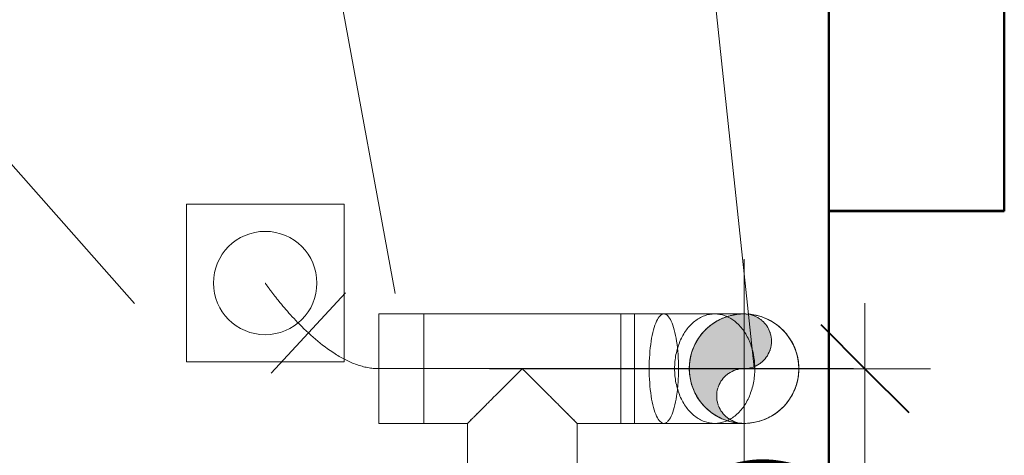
# Model space of a CAD drawing. Header units: millimetres. Extents: x 24644 to 52152, y 2709 to 38988.
# Tile 36 of 93: x 32740 to 33863, y 37229 to 37726. Entities that reach past the tile are written whole.
import ezdxf

# ---------------------------------------------------------------- set-up
doc = ezdxf.new("R2010")
doc.units = ezdxf.units.MM
doc.linetypes.add('ADSK_Осевая', pattern=[700, 500, -100, 0, -100])
doc.linetypes.add('ADSK_Скрыто', pattern=[300, 150, -150])
for name, color, linetype, lineweight in [('A-____-____-DIMS', 211, 'Continuous', 9), ('A-____-____-DIMS-50', 211, 'Continuous', 9), ('A-COLS-____-MCUT', 52, 'Continuous', 50), ('A-COLS-____-OTLN', 52, 'Continuous', 20), ('A-DETL-____-HDLN', 90, 'ADSK_Скрыто', 9), ('A-WALL-____-MCUT', 113, 'Continuous', 50), ('A-WALL-____-OTLN', 113, 'Continuous', 20), ('M-EQPM-___-IDEN', 50, 'Continuous', 20), ('M-EQPM-____-OTLN', 50, 'Continuous', 20), ('M-HVAC-DUCT-CNTR', 70, 'ADSK_Осевая', 20), ('M-HVAC-DUCT-IDEN', 70, 'Continuous', 20), ('M-HVAC-DUCT-OTLN', 70, 'Continuous', 20)]:
    doc.layers.add(name, color=color, linetype=linetype, lineweight=lineweight)
doc.styles.add('GOST Common', font='GOST_Common.ttf', dxfattribs={"width": 0.9, "height": 125})
doc.dimstyles.new('ADSK_Основной_2_5_мм', dxfattribs={"dimscale": 304.8, "dimtxt": 0.412449, "dimasz": 0.328084, "dimexe": 0.246063, "dimexo": 0.000807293, "dimgap": 0.049213, "dimtad": 1, "dimdec": 0, "dimlfac": 304.8, "dimdsep": 46, "dimtxsty": 'GOST Common', "dimblk1": 'OBLIQUE', "dimblk2": 'OBLIQUE', "dimsah": 1, "dimcen": 0.09, "dimdle": 0.246063, "dimazin": 2, "dimtfac": 1, "dimtdec": 4, "dimtix": 1, "dimtmove": 0, "dimatfit": 3, "dimfxl": 1, "dimtvp": 1, "dimtolj": 1, "dimtzin": 0, "dimlwd": 20, "dimlwe": 20, "dimarcsym": 2})

# ---------------------------------------------------------------- blocks, each defined once
blk = doc.blocks.new('Прямая форма - V line-608913-В_Этаж 01_Вентиляция')
at = {"layer": 'A-COLS-____-MCUT', "color": 253}
for p, q in [((100, 150), (-100, 150)), ((-100, 150), (-100, -150)), ((100, -150), (100, 150)), ((-100, -150), (100, -150))]:
    blk.add_line(p, q, dxfattribs=at)
blk = doc.blocks.new('Прямая форма - CRE - 001-608914-В_Этаж 01_Вентиляция')
blk.add_blockref('Прямая форма - V line-608913-В_Этаж 01_Вентиляция', (0, 0))
blk = doc.blocks.new('Прямая форма - V line-609756-В_Этаж 01_Вентиляция')
at = {"layer": 'A-WALL-____-MCUT', "color": 253}
for p, q in [((1079.9, 0), (1079.9, -200)), ((1079.9, -200), (1659.9, -200))]:
    blk.add_line(p, q, dxfattribs=at)
blk = doc.blocks.new('Прямая форма - SW - 004-609757-В_Этаж 01_Вентиляция')
blk.add_blockref('Прямая форма - V line-609756-В_Этаж 01_Вентиляция', (0, 0))
blk = doc.blocks.new('V line_ifc_RVT-1-В_Этаж 01_Вентиляция')
at = {"layer": 'A-COLS-____-OTLN', "color": 9, "lineweight": 20, "rotation": 180}
blk.add_blockref('Прямая форма - CRE - 001-608914-В_Этаж 01_Вентиляция', (33763.2, 37657.6), dxfattribs=at)
at = {"layer": 'A-WALL-____-OTLN', "color": 9, "lineweight": 20, "rotation": 270}
blk.add_blockref('Прямая форма - SW - 004-609757-В_Этаж 01_Вентиляция', (33863.2, 38587.6), dxfattribs=at)
blk = doc.blocks.new('ADSK_Бытовой вентилятор накладной - 200-1569305-В_Этаж 01_Вентиляция')
at = {"layer": 'M-EQPM-____-OTLN', "color": 5}
for p, q in [((33151.1, 36250.1), (32971.1, 36250.1)), ((32971.1, 36250.1), (32971.1, 36070.1)), ((33151.1, 36070.1), (33151.1, 36250.1)), ((32971.1, 36070.1), (33151.1, 36070.1))]:
    blk.add_line(p, q, dxfattribs=at)
for start, end in [(0, 180), (180, 0)]:
    blk.add_arc((33061.1, 36160.1), 59, start, end, dxfattribs=at)
blk = doc.blocks.new('ADSK_Тройник_Круглый - Стандарт-1723218-В_Этаж 01_Вентиляция')
at = {"layer": 'M-HVAC-DUCT-OTLN', "color": 5}
for p, q in [((112.5, 62.5), (-112.5, 62.5)), ((-112.5, 62.5), (-112.5, 0)), ((112.5, 0), (112.5, 62.5)), ((-112.5, 0), (-112.5, -62.5)), ((112.5, -62.5), (112.5, 0)), ((-112.5, -62.5), (-62.5, -62.5)), ((-62.5, -62.5), (-62.5, -112.5)), ((62.5, -62.5), (112.5, -62.5)), ((62.5, -112.5), (62.5, -62.5)), ((-62.5, -112.5), (0, -112.5)), ((0, -112.5), (62.5, -112.5))]:
    blk.add_line(p, q, dxfattribs=at)
at = {"layer": 'M-HVAC-DUCT-OTLN', "color": 151}
for p, q in [((-112.5, 62.5), (-112.5, 0)), ((112.5, 0), (112.5, 62.5)), ((-112.5, 0), (-112.5, -62.5)), ((112.5, -62.5), (112.5, 0)), ((-62.5, -112.5), (0, -112.5)), ((0, -112.5), (62.5, -112.5))]:
    blk.add_line(p, q, dxfattribs=at)
for points, knots in [([(0, 0), (-3.1, -3.1), (-9.4, -9.4), (-18.6, -18.6), (-27.7, -27.7), (-34.9, -34.9), (-40.4, -40.4), (-44.3, -44.3), (-47.4, -47.4), (-49.7, -49.8), (-51.4, -51.4), (-53, -53), (-54.5, -54.5), (-55.9, -56), (-57.2, -57.2), (-58.4, -58.4), (-59.8, -59.8), (-61.8, -61.8), (-62.5, -62.5), (-62.5, -62.5)], [-1, -1, -1, -1, -0.888889, -0.777778, -0.666667, -0.555556, -0.5, -0.444444, -0.388889, -0.361111, -0.333333, -0.305556, -0.277778, -0.25, -0.222222, -0.194444, -0.166667, -0.111111, 0, 0, 0, 0]), ([(62.5, -62.5), (62.5, -62.5), (62.1, -62.1), (60.8, -60.8), (59.5, -59.5), (58.1, -58.1), (56.9, -56.9), (55.6, -55.6), (53.8, -53.8), (51.7, -51.7), (49.7, -49.8), (47.4, -47.4), (44.3, -44.3), (40.4, -40.4), (34.9, -34.9), (27.7, -27.7), (18.6, -18.6), (9.4, -9.4), (3.1, -3.1), (0, 0)], [-1, -1, -1, -1, -0.916667, -0.875, -0.833333, -0.791667, -0.770833, -0.75, -0.708333, -0.666667, -0.638889, -0.611111, -0.555556, -0.5, -0.444444, -0.333333, -0.222222, -0.111111, 0, 0, 0, 0])]:
    blk.add_open_spline(points, degree=3, knots=knots, dxfattribs=at)
at = {"layer": 'M-HVAC-DUCT-OTLN', "color": 5}
for points, knots in [([(-62.5, -62.5), (-62.5, -62.5), (-62.1, -62.1), (-60.8, -60.8), (-59.5, -59.5), (-58.1, -58.1), (-56.9, -56.9), (-55.6, -55.6), (-53.8, -53.8), (-51.7, -51.7), (-49.7, -49.8), (-47.4, -47.4), (-44.3, -44.3), (-40.4, -40.4), (-34.9, -34.9), (-27.7, -27.7), (-18.6, -18.6), (-9.4, -9.4), (-3.1, -3.1), (0, 0)], [-1, -1, -1, -1, -0.916667, -0.875, -0.833333, -0.791667, -0.770833, -0.75, -0.708333, -0.666667, -0.638889, -0.611111, -0.555556, -0.5, -0.444444, -0.333333, -0.222222, -0.111111, 0, 0, 0, 0]), ([(0, 0), (3.1, -3.1), (9.4, -9.4), (18.6, -18.6), (27.7, -27.7), (34.9, -34.9), (40.4, -40.4), (44.3, -44.3), (47.4, -47.4), (49.7, -49.8), (51.4, -51.4), (53, -53), (54.5, -54.5), (55.9, -56), (57.2, -57.2), (58.4, -58.4), (59.8, -59.8), (61.8, -61.8), (62.5, -62.5), (62.5, -62.5)], [-1, -1, -1, -1, -0.888889, -0.777778, -0.666667, -0.555556, -0.5, -0.444444, -0.388889, -0.361111, -0.333333, -0.305556, -0.277778, -0.25, -0.222222, -0.194444, -0.166667, -0.111111, 0, 0, 0, 0])]:
    blk.add_open_spline(points, degree=3, knots=knots, dxfattribs=at)
blk = doc.blocks.new('ADSK_Отвод_Круглый - Стандарт-V7-В_Этаж 01_Вентиляция')
at = {"layer": 'A-DETL-____-HDLN', "color": 161}
for points in [[(33547.5, 37386.8), (33547.3, 37386.9), (33547.2, 37387), (33547.1, 37387)], [(33551.2, 37384.9), (33550.9, 37385), (33550.6, 37385.2), (33550.3, 37385.4)], [(33548.5, 37268.9), (33548.6, 37269), (33548.8, 37269.1), (33548.9, 37269.1)]]:
    blk.add_open_spline(points, degree=3, dxfattribs=at)
at = {"layer": 'M-HVAC-DUCT-OTLN', "color": 5}
for p, q in [((33474.8, 37390.1), (33441.3, 37390.1)), ((33441.3, 37390.1), (33441.3, 37327.6)), ((33532.8, 37390.1), (33474.8, 37390.1)), ((33566.3, 37390.1), (33532.8, 37390.1)), ((33441.3, 37327.6), (33441.3, 37265.1)), ((33441.3, 37265.1), (33474.8, 37265.1)), ((33474.8, 37265.1), (33532.8, 37265.1)), ((33532.8, 37265.1), (33566.3, 37265.1))]:
    blk.add_line(p, q, dxfattribs=at)
at = {"layer": 'M-HVAC-DUCT-OTLN', "color": 151}
for p, q in [((33441.3, 37390.1), (33441.3, 37327.6)), ((33441.3, 37327.6), (33441.3, 37265.1))]:
    blk.add_line(p, q, dxfattribs=at)
at = {"layer": 'M-HVAC-DUCT-OTLN', "color": 171}
for start, end in [(105, 180), (360, 82.5), (180, 210), (270, 360), (262.5, 270)]:
    blk.add_arc((33566.3, 37327.6), 62.5, start, end, dxfattribs=at)
at = {"layer": 'M-HVAC-DUCT-OTLN', "color": 175}
for start, end in [(90, 105), (82.5, 90), (210, 262.5)]:
    blk.add_arc((33566.3, 37327.6), 62.5, start, end, dxfattribs=at)
at = {"layer": 'M-HVAC-DUCT-OTLN', "color": 5}
for points in [[(33474.8, 37390.1), (33473.3, 37390.1), (33470.4, 37388.7), (33466.3, 37382.4), (33462.8, 37372.3), (33460.1, 37359.2), (33458.4, 37344), (33458, 37333.1), (33458, 37327.6)], [(33532.8, 37390.1), (33528.8, 37390.1), (33520.8, 37388.7), (33509.7, 37382.4), (33500.1, 37372.3), (33492.7, 37359.2), (33488.1, 37344), (33487, 37333.1), (33487, 37327.6)], [(33458, 37327.6), (33458, 37322.2), (33458.4, 37311.3), (33460.1, 37296), (33462.8, 37282.9), (33466.3, 37272.9), (33470.4, 37266.6), (33473.3, 37265.1), (33474.8, 37265.1)], [(33487, 37327.6), (33487, 37322.2), (33488.1, 37311.3), (33492.7, 37296), (33500.1, 37282.9), (33509.7, 37272.9), (33520.8, 37266.6), (33528.8, 37265.1), (33532.8, 37265.1)]]:
    blk.add_open_spline(points, degree=3, dxfattribs=at)
at = {"layer": 'M-HVAC-DUCT-OTLN', "color": 171}
for points in [[(33491.5, 37327.6), (33491.5, 37333.1), (33491.1, 37344), (33489.5, 37359.2), (33486.8, 37372.3), (33483.2, 37382.4), (33479.2, 37388.7), (33476.2, 37390.1), (33474.8, 37390.1)], [(33474.8, 37265.1), (33476, 37265.1), (33477.3, 37265.7), (33478.6, 37266.7)]]:
    blk.add_open_spline(points, degree=3, dxfattribs=at)
at = {"layer": 'M-HVAC-DUCT-OTLN', "color": 9}
for points in [[(33566.3, 37390.1), (33560.8, 37390.1), (33549.9, 37388.7), (33534.7, 37382.4), (33521.6, 37372.3), (33511.5, 37359.2), (33507.3, 37349.1), (33505.9, 37343.8)], [(33574.4, 37389.6), (33571.7, 37390), (33569, 37390.1), (33566.3, 37390.1)], [(33505.9, 37343.8), (33504.5, 37338.5), (33503.8, 37333.1), (33503.8, 37327.6)], [(33503.8, 37327.6), (33503.8, 37322.2), (33505.2, 37311.3), (33509.4, 37301.1), (33512.2, 37296.4)]]:
    blk.add_open_spline(points, degree=3, dxfattribs=at)
at = {"layer": 'M-HVAC-DUCT-OTLN', "color": 171}
for points, knots in [([(33547, 37387), (33546.2, 37387.4), (33541.6, 37389.3), (33536.8, 37390.1), (33532.8, 37390.1)], [0.7983789, 0.7983789, 0.7983789, 0.7983789, 0.8333333, 1, 1, 1, 1]), ([(33490.5, 37305.6), (33490.6, 37307.5), (33491.3, 37314.7), (33491.5, 37322.2), (33491.5, 37327.6)], [0.7703997, 0.7703997, 0.7703997, 0.7703997, 0.8333333, 1, 1, 1, 1]), ([(33479.1, 37267.3), (33480.5, 37268.7), (33483.2, 37272.9), (33486.8, 37282.9), (33489.1, 37294.2), (33490.1, 37302), (33490.4, 37305)], [0.1666667, 0.1666667, 0.1666667, 0.1666667, 0.3333333, 0.5, 0.6666667, 0.7642277, 0.7642277, 0.7642277, 0.7642277]), ([(33532.8, 37265.1), (33536.8, 37265.1), (33541.6, 37266), (33546.2, 37267.9), (33547, 37268.2)], [0, 0, 0, 0, 0.1666667, 0.2016211, 0.2016211, 0.2016211, 0.2016211])]:
    blk.add_open_spline(points, degree=3, knots=knots, dxfattribs=at)
at = {"layer": 'M-HVAC-DUCT-OTLN', "color": 155}
for points in [[(33550.3, 37385.4), (33549.4, 37385.9), (33548.4, 37386.4), (33547.5, 37386.8)], [(33547, 37268.2), (33547.5, 37268.5), (33548, 37268.7), (33548.5, 37268.9)]]:
    blk.add_open_spline(points, degree=3, dxfattribs=at)
for points, knots in [([(33578.5, 37330.4), (33578.4, 37334.9), (33577.2, 37344.8), (33572.9, 37359.2), (33565.5, 37372.3), (33557.8, 37380.4), (33552.8, 37383.9), (33551.2, 37384.8)], [0.027669, 0.027669, 0.027669, 0.027669, 0.1666667, 0.3333333, 0.5, 0.6666667, 0.7358507, 0.7358507, 0.7358507, 0.7358507]), ([(33512.2, 37296.4), (33514.9, 37291.7), (33521.6, 37282.9), (33534.7, 37272.9), (33547.4, 37267.6), (33555.4, 37266), (33558.1, 37265.7)], [0.3333333, 0.3333333, 0.3333333, 0.3333333, 0.5, 0.6666667, 0.8333333, 0.9166667, 0.9166667, 0.9166667, 0.9166667])]:
    blk.add_open_spline(points, degree=3, knots=knots, dxfattribs=at)
at = {"layer": 'M-HVAC-DUCT-OTLN', "color": 151}
for points, knots in [([(33628.8, 37327.6), (33628.8, 37333.1), (33627.4, 37344), (33621, 37359.2), (33611, 37372.3), (33597.9, 37382.4), (33585.2, 37387.6), (33577.1, 37389.2), (33574.4, 37389.6)], [0, 0, 0, 0, 0.1666667, 0.3333333, 0.5, 0.6666667, 0.8333333, 0.9166667, 0.9166667, 0.9166667, 0.9166667]), ([(33550.3, 37269.9), (33552.1, 37270.9), (33557.5, 37274.5), (33565.5, 37282.9), (33570.4, 37291.5), (33572.3, 37296.2)], [0.2493697, 0.2493697, 0.2493697, 0.2493697, 0.3333333, 0.5, 0.6642314, 0.6642314, 0.6642314, 0.6642314])]:
    blk.add_open_spline(points, degree=3, knots=knots, dxfattribs=at)
for points in [[(33566.3, 37265.1), (33571.7, 37265.1), (33582.6, 37266.6), (33597.9, 37272.9), (33611, 37282.9), (33621, 37296), (33627.4, 37311.3), (33628.8, 37322.2), (33628.8, 37327.6)], [(33572.4, 37296.4), (33574.4, 37301.1), (33577.5, 37311.3), (33578.6, 37322.2), (33578.5, 37327.6)], [(33578.5, 37327.6), (33578.5, 37328.5), (33578.5, 37329.4), (33578.5, 37330.4)], [(33558.1, 37265.7), (33560.8, 37265.3), (33563.6, 37265.1), (33566.3, 37265.1)]]:
    blk.add_open_spline(points, degree=3, dxfattribs=at)
blk = doc.blocks.new('DIMBLOCK1-В_Этаж 01_Вентиляция')
at = {"layer": 'A-____-____-DIMS-50', "lineweight": 20}
for p, q in [((33704.2, 37402.6), (33704.2, 36852.6)), ((33704.2, 37327.6), (33275.7, 37327.6)), ((33704.2, 37327.6), (33779.2, 37327.6)), ((33704.2, 36927.6), (33699.9, 36927.6)), ((33704.2, 36927.6), (33779.2, 36927.6))]:
    blk.add_line(p, q, dxfattribs=at)
at = {"layer": 'A-____-____-DIMS-50', "lineweight": 40}
for p, q in [((33704.2, 37327.6), (33654.2, 37377.6)), ((33704.2, 37327.6), (33754.2, 37277.6)), ((33704.2, 36927.6), (33654.2, 36977.6)), ((33704.2, 36927.6), (33754.2, 36877.6))]:
    blk.add_line(p, q, dxfattribs=at)
at = {"layer": 'A-____-____-DIMS-50', "color": 0, "lineweight": 20, "insert": (33525.9, 37004.1), "char_height": 125, "width": 296.601, "attachment_point": 1, "rotation": 90, "line_spacing_factor": 1.022761, "style": 'GOST Common'}
blk.add_mtext('400', dxfattribs=at)
blk = doc.blocks.new('_Oblique')
at = {"color": 0, "linetype": 'ByBlock', "lineweight": -2}
blk.add_line((-0.5, -0.5), (0.5, 0.5), dxfattribs=at)

msp = doc.modelspace()

# ---------------------------------------------------------------- hatches: boundary and pattern name
at = {"layer": 'M-HVAC-DUCT-OTLN', "transparency": 33554560}
msp.add_hatch(color=256, dxfattribs=at).paths.add_polyline_path([(33558.1999, 37266.1994), (33550.663, 37269.3213), (33544.1909, 37274.2875), (33539.2247, 37280.7596), (33536.1028, 37288.2965), (33535.038, 37296.3846), (33536.4075, 37305.2083), (33539.2247, 37312.0096), (33544.1909, 37318.4817), (33550.663, 37323.4479), (33558.1999, 37326.5698), (33574.3761, 37328.6994), (33581.913, 37331.8213), (33588.3851, 37336.7875), (33593.3513, 37343.2596), (33596.4732, 37350.7965), (33597.538, 37358.8846), (33596.4732, 37366.9727), (33593.3513, 37374.5096), (33588.3851, 37380.9817), (33581.913, 37385.9479), (33574.3761, 37389.0698), (33566.288, 37390.1346), (33550.1118, 37388.005), (33535.038, 37381.7612), (33522.0938, 37371.8288), (33512.1614, 37358.8846), (33505.9177, 37343.8108), (33503.788, 37327.6346), (33505.9177, 37311.4584), (33512.1614, 37296.3846), (33522.0938, 37283.4404), (33535.038, 37273.508), (33550.1118, 37267.2642)])

# ---------------------------------------------------------------- linework, layer by layer
at = {"layer": 'A-DETL-____-HDLN', "color": 170}
msp.add_open_spline([(33056.8836, 37380.4736), (33034.6082, 37403.5212), (33019.8521, 37425.3856), (33019.8521, 37425.3856)], degree=3, dxfattribs=at)
at = {"layer": 'M-EQPM-___-IDEN'}
msp.add_line((32870.6248, 37401.9098), (32607.5141, 37700.0842), dxfattribs=at)
at = {"layer": 'M-HVAC-DUCT-CNTR', "color": 5}
for p, q in [((33566.288, 37202.6346), (33566.288, 37452.6346)), ((33149.355, 37327.6346), (33200.7402, 37327.6346)), ((33200.7402, 37327.6346), (33425.7402, 37327.6346)), ((33425.7402, 37327.6346), (33441.288, 37327.6346)), ((33441.288, 37327.6346), (33691.288, 37327.6346)), ((33504.4137, 37327.6346), (33441.288, 37327.6346))]:
    msp.add_line(p, q, dxfattribs=at)
at = {"layer": 'M-HVAC-DUCT-CNTR', "color": 151}
for p, q in [((33149.355, 37327.6346), (33200.7402, 37327.6346)), ((33425.7402, 37327.6346), (33441.288, 37327.6346))]:
    msp.add_line(p, q, dxfattribs=at)
at = {"layer": 'M-HVAC-DUCT-CNTR', "color": 171}
msp.add_line((33506.4734, 37327.6346), (33504.4137, 37327.6346), dxfattribs=at)
at = {"layer": 'M-HVAC-DUCT-CNTR', "color": 175}
for p, q in [((33558.0958, 37327.6346), (33506.4734, 37327.6346)), ((33566.288, 37327.6346), (33558.6452, 37327.6346))]:
    msp.add_line(p, q, dxfattribs=at)
at = {"layer": 'M-HVAC-DUCT-CNTR', "color": 5}
msp.add_open_spline([(33149.355, 37327.6346), (33115.8839, 37327.6346), (33081.7356, 37354.7666), (33056.914, 37380.4421)], degree=3, dxfattribs=at)
at = {"layer": 'M-HVAC-DUCT-IDEN'}
for p, q in [((33577.8776, 37328.6393), (33455.8882, 38474.4688)), ((33168.0989, 37413.6007), (33033.0392, 38149.8942))]:
    msp.add_line(p, q, dxfattribs=at)
at = {"layer": 'M-HVAC-DUCT-OTLN', "color": 5}
for p, q in [((33026.714, 37322.565), (33111.614, 37414.3092)), ((33200.7402, 37390.1346), (33149.355, 37390.1346)), ((33441.288, 37390.1346), (33425.7402, 37390.1346)), ((33425.7402, 37390.1346), (33425.7402, 37265.1346)), ((33149.355, 37265.1346), (33200.7402, 37265.1346)), ((33425.7402, 37265.1346), (33441.288, 37265.1346))]:
    msp.add_line(p, q, dxfattribs=at)
at = {"layer": 'M-HVAC-DUCT-OTLN', "color": 171}
msp.add_line((33149.355, 37265.1346), (33149.355, 37390.1346), dxfattribs=at)
at = {"layer": 'M-HVAC-DUCT-OTLN', "color": 151}
for p, q in [((33200.7402, 37265.1346), (33200.7402, 37390.1346)), ((33441.288, 37265.1346), (33441.288, 37390.1346))]:
    msp.add_line(p, q, dxfattribs=at)
at = {"layer": 'M-HVAC-DUCT-OTLN', "color": 174}
for centre, radius, start, end in [((33566.288, 37327.6346), 62.5, 105.1176417, 126.2007817), ((33566.288, 37327.6346), 62.5, 103.6311579, 105.0559189), ((33566.288, 37327.6346), 62.5, 90, 101.003605), ((33566.288, 37358.8846), 31.25, 55.4330731, 90), ((33566.288, 37327.6346), 62.5, 81.718667, 88.1120798), ((33566.288, 37358.8846), 31.25, 49.904724, 52.3156909), ((33566.288, 37358.8846), 31.25, 19.3654898, 48.594191), ((33566.288, 37327.6346), 62.5, 135.3730492, 152.8284821), ((33566.288, 37327.6346), 62.5, 130.5829991, 135.206842), ((33566.288, 37358.8846), 31.25, 342.832979, 17.167021), ((33566.288, 37327.6346), 62.5, 156.6940643, 165.2718022), ((33566.288, 37358.8846), 31.25, 307.6843091, 340.6345102), ((33566.288, 37327.6346), 62.5, 165.5128413, 180), ((33566.288, 37327.6346), 62.5, 180, 195.3145832), ((33566.288, 37358.8846), 31.25, 270, 304.5669269), ((33566.288, 37296.3846), 31.25, 124.5669269, 127.6843091), ((33566.288, 37327.6346), 62.5, 195.7010187, 203.3059357), ((33566.288, 37296.3846), 31.25, 160.6345102, 162), ((33566.288, 37327.6346), 62.5, 207.1715179, 210.2507153), ((33566.288, 37327.6346), 62.5, 210.6004574, 224.9183881), ((33566.288, 37327.6346), 62.5, 225.4240184, 229.4170009), ((33566.288, 37296.3846), 31.25, 198, 199.3654898), ((33566.288, 37327.6346), 62.5, 233.7992183, 241.787175), ((33566.288, 37327.6346), 62.5, 242.1457506, 256.3688421), ((33566.288, 37296.3846), 31.25, 232.3156909, 235.4330731), ((33566.288, 37327.6346), 62.5, 258.996395, 261.4019674)]:
    msp.add_arc(centre, radius, start, end, dxfattribs=at)
at = {"layer": 'M-HVAC-DUCT-OTLN', "color": 5}
for centre, radius, start, end in [((33566.288, 37327.6346), 62.5, 101.003605, 103.6311579), ((33566.288, 37327.6346), 62.5, 0, 81.4019674), ((33566.288, 37358.8846), 31.25, 52.3156909, 55.4330731), ((33566.288, 37327.6346), 62.5, 126.2007817, 130.5829991), ((33566.288, 37358.8846), 31.25, 18, 19.3654898), ((33566.288, 37327.6346), 62.5, 152.8284821, 156.6940643), ((33566.288, 37358.8846), 31.25, 340.6345102, 342), ((33566.288, 37296.3846), 31.25, 90, 124.5669269), ((33566.288, 37327.6346), 62.5, 261.4019674, 0), ((33566.288, 37358.8846), 31.25, 304.5669269, 307.6843091), ((33566.288, 37296.3846), 31.25, 127.6843091, 159.3119096), ((33566.288, 37327.6346), 62.5, 203.3059357, 207.1715179), ((33566.288, 37296.3846), 31.25, 163.5528515, 197.167021), ((33566.288, 37327.6346), 62.5, 229.4170009, 233.7992183), ((33566.288, 37296.3846), 31.25, 200.6880904, 232.3156909), ((33566.288, 37296.3846), 31.25, 235.4330731, 270), ((33566.288, 37327.6346), 62.5, 256.3688421, 258.996395)]:
    msp.add_arc(centre, radius, start, end, dxfattribs=at)

# ---------------------------------------------------------------- block references
at = {"lineweight": 9}
msp.add_blockref('V line_ifc_RVT-1-В_Этаж 01_Вентиляция', (0, 0), dxfattribs=at)
at = {"layer": 'A-DETL-____-HDLN', "color": 161}
msp.add_blockref('ADSK_Отвод_Круглый - Стандарт-V7-В_Этаж 01_Вентиляция', (0, 0), dxfattribs=at)
at = {"layer": 'M-EQPM-____-OTLN', "color": 5}
msp.add_blockref('ADSK_Бытовой вентилятор накладной - 200-1569305-В_Этаж 01_Вентиляция', (-41.2262, 1265.3046), dxfattribs=at)
at = {"layer": 'M-HVAC-DUCT-OTLN', "color": 5}
msp.add_blockref('ADSK_Тройник_Круглый - Стандарт-1723218-В_Этаж 01_Вентиляция', (33313.2402, 37327.6346), dxfattribs=at)

# ---------------------------------------------------------------- dimensions: what is measured, and where the dimension line sits
at = {"layer": 'A-____-____-DIMS', "lineweight": 20}
dim = msp.add_linear_dim(base=(33704.2175, 36927.6346), p1=(33200.7402, 37327.6346), p2=(33774.9282, 36927.6346), angle=90, dimstyle='ADSK_Основной_2_5_мм', override={"dimpost": '<>', "dimfxl": 699.779834}, dxfattribs=at)
dim.commit()
dim.dimension.update_dxf_attribs({"geometry": 'DIMBLOCK1-В_Этаж 01_Вентиляция', "text_midpoint": (33626.7175, 37127.6346)})

doc.saveas('drawing.dxf')
